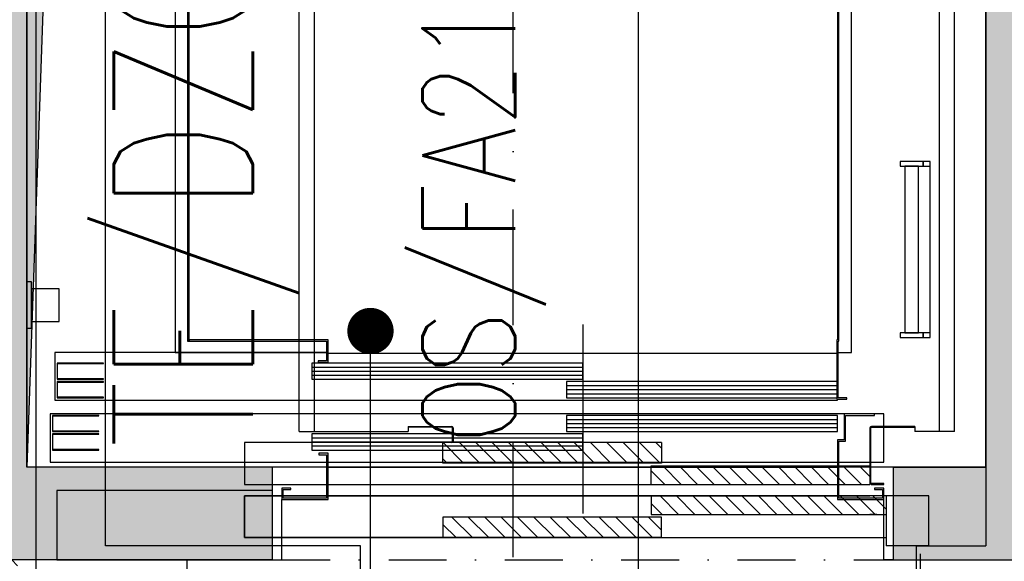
# Model space of a CAD drawing. Extents: x 41755 to 123924, y -112333 to 86187.
# Tile 127 of 256: x 101280 to 101493, y -52779 to -52662. Entities that reach past the tile are written whole.
import ezdxf
from ezdxf.enums import TextEntityAlignment as Align

# ---------------------------------------------------------------- set-up
doc = ezdxf.new("R2010")
doc.units = 0
doc.header["$LTSCALE"] = 50
doc.linetypes.add('DASHDOT', pattern=[1, 0.5, -0.25, 0, -0.25])
doc.linetypes.add('DASHED2', pattern=[0.375, 0.25, -0.125])
doc.layers.get('0').update_dxf_attribs({"color": 101, "linetype": 'CONTINUOUS'})
for name, color, linetype in [('E35', 6, 'CONTINUOUS'), ('E50', 3, 'CONTINUOUS'), ('Sc-beton', 7, 'CONTINUOUS'), ('Sc-beton-hatch', 86, 'CONTINUOUS'), ('Sc-cegla pustak-hatch', 8, 'CONTINUOUS'), ('Sc-nadproza kon', 5, 'DASHED2'), ('W-idok', 8, 'CONTINUOUS'), ('W-otwor-strop', 1, 'CONTINUOUS'), ('Wyp-meble', 155, 'CONTINUOUS')]:
    doc.layers.add(name, color=color, linetype=linetype)
doc.styles.add('ROMANS', font='romans', dxfattribs={"width": 0.85})

# ---------------------------------------------------------------- blocks, each defined once
blk = doc.blocks.new('_skjdkgjfklhjgflj')
at = {"layer": 'W-idok', "linetype": 'DASHDOT'}
blk.add_line((-304, -334.44), (-304, -5.49), dxfattribs=at)
at = {"layer": 'W-idok'}
for p, q in [((-234, -34.7), (-234, -287.5)), ((-233.7, -287.8), (-233.7, -35)), ((-374.3, -47.2), (-374.3, -287.8)), ((-374, -287.5), (-374, -47.5)), ((-377, -178.8), (-377, -290.2)), ((-231, -290.2), (-231, -215)), ((-220.5, -249), (-220.5, -250)), ((-215.5, -249), (-220.5, -249)), ((-220.5, -250), (-215.5, -250)), ((-216.5, -250), (-219.5, -250)), ((-219.5, -250), (-219.5, -286)), ((-216.5, -286), (-216.5, -250)), ((-215.5, -250), (-215.5, -249)), ((-214, -249), (-215.5, -249)), ((-215.5, -249), (-215.5, -250)), ((-215.5, -250), (-214, -250)), ((-214, -250), (-214, -249)), ((-214, -286), (-214, -250)), ((-408, -275), (-409, -275)), ((-409, -275), (-409, -285)), ((-408, -285), (-408, -275)), ((-402, -276.5), (-408, -276.5)), ((-408, -276.5), (-408, -283.5)), ((-402, -283.5), (-402, -276.5)), ((-408, -283.5), (-402, -283.5)), ((-289, -284.2), (-289, -325)), ((-409, -285), (-408, -285)), ((-220.5, -286), (-220.5, -287)), ((-215.5, -286), (-220.5, -286)), ((-219.5, -286), (-216.5, -286)), ((-215.5, -287), (-215.5, -286)), ((-214, -286), (-215.5, -286)), ((-215.5, -286), (-215.5, -287)), ((-214, -287), (-214, -286)), ((-374.3, -287.8), (-374, -287.8)), ((-374, -287.8), (-374, -287.5)), ((-344, -287.5), (-374, -287.5)), ((-374, -287.5), (-374, -287.8)), ((-374, -287.8), (-344.3, -287.8)), ((-344.3, -287.8), (-344.3, -292)), ((-344, -292.3), (-344, -287.5)), ((-234, -287.5), (-234.15, -287.5)), ((-234.15, -287.5), (-234.15, -300.3)), ((-233.85, -287.8), (-233.7, -287.8)), ((-233.85, -300), (-233.85, -287.8)), ((-220.5, -287), (-215.5, -287)), ((-215.5, -287), (-214, -287)), ((-344.3, -290.2), (-403, -290.2)), ((-403, -290.2), (-403, -300.5)), ((-377, -290.2), (-344.3, -290.2)), ((-344, -290.35), (-234.15, -290.35)), ((-233.85, -290.2), (-231, -290.2)), ((-392.5, -292.5), (-402.5, -292.5)), ((-402.5, -292.5), (-402.5, -296)), ((-402.4, -292.6), (-392.5, -292.6)), ((-402.4, -295.9), (-402.4, -292.6)), ((-392.5, -292.6), (-392.5, -292.5)), ((-289, -292.5), (-347.5, -292.5)), ((-347.5, -292.5), (-347.5, -296)), ((-344.3, -292), (-346.15, -292)), ((-346.15, -292), (-346.15, -292.3)), ((-346.15, -292.3), (-344, -292.3)), ((-289, -296), (-289, -292.5)), ((-347.5, -293.38), (-289, -293.38)), ((-347.5, -294.25), (-289, -294.25)), ((-347.5, -295.13), (-289, -295.13)), ((-402.5, -296), (-392.5, -296)), ((-392.5, -296.5), (-402.5, -296.5)), ((-402.5, -296.5), (-402.5, -300)), ((-392.5, -295.9), (-402.4, -295.9)), ((-402.4, -296.6), (-392.5, -296.6)), ((-402.4, -299.9), (-402.4, -296.6)), ((-392.5, -296), (-392.5, -295.9)), ((-392.5, -296.6), (-392.5, -296.5)), ((-347.5, -296), (-289, -296)), ((-234.15, -296.5), (-292.5, -296.5)), ((-292.5, -296.5), (-292.5, -300)), ((-292.5, -297.38), (-234, -297.38)), ((-292.5, -298.25), (-234, -298.25)), ((-292.5, -299.13), (-234, -299.13)), ((-403, -300.5), (-234, -300.5)), ((-402.5, -300), (-392.5, -300)), ((-392.5, -299.9), (-402.4, -299.9)), ((-392.5, -300), (-392.5, -299.9)), ((-292.5, -300), (-234.15, -300)), ((-234.15, -300.3), (-232, -300.3)), ((-234, -300.5), (-234, -300.3)), ((-232, -300), (-233.85, -300)), ((-232, -300.3), (-232, -300)), ((-232.6, -303.5), (-404, -303.5)), ((-404, -303.5), (-404, -313.9)), ((-393.5, -303.8), (-403.5, -303.8)), ((-403.5, -303.8), (-403.5, -307.3)), ((-403.4, -303.9), (-393.5, -303.9)), ((-403.4, -307.2), (-403.4, -303.9)), ((-393.5, -303.9), (-393.5, -303.8)), ((-234, -303.8), (-292.5, -303.8)), ((-292.5, -303.8), (-292.5, -307.3)), ((-234, -307.3), (-234, -303.8)), ((-226, -303.5), (-232.6, -303.5)), ((-232.6, -303.5), (-232.6, -309.1)), ((-232.3, -303.8), (-226, -303.8)), ((-232.3, -309.4), (-232.3, -303.8)), ((-224, -303.5), (-226, -303.5)), ((-226, -303.8), (-226, -303.5)), ((-224, -313.9), (-224, -303.5)), ((-292.5, -304.67), (-234, -304.67)), ((-292.5, -305.55), (-234, -305.55)), ((-403.5, -307.3), (-393.5, -307.3)), ((-393.5, -307.8), (-403.5, -307.8)), ((-403.5, -307.8), (-403.5, -311.3)), ((-393.5, -307.2), (-403.4, -307.2)), ((-403.4, -307.9), (-393.5, -307.9)), ((-403.4, -311.2), (-403.4, -307.9)), ((-393.5, -307.3), (-393.5, -307.2)), ((-393.5, -307.9), (-393.5, -307.8)), ((-289, -307.8), (-347.5, -307.8)), ((-347.5, -307.8), (-347.5, -311.3)), ((-292.5, -306.42), (-234, -306.42)), ((-292.5, -307.3), (-234, -307.3)), ((-289, -311.3), (-289, -307.8)), ((-347.5, -308.67), (-289, -308.67)), ((-347.5, -309.55), (-289, -309.55)), ((-234, -309.1), (-234, -322)), ((-232.6, -309.1), (-234, -309.1)), ((-233.7, -321.7), (-233.7, -309.4)), ((-233.7, -309.4), (-232.3, -309.4)), ((-403.5, -311.3), (-393.5, -311.3)), ((-393.5, -311.2), (-403.4, -311.2)), ((-393.5, -311.3), (-393.5, -311.2)), ((-347.5, -310.42), (-289, -310.42)), ((-347.5, -311.3), (-289, -311.3)), ((-344, -312), (-346, -312)), ((-346, -312), (-346, -312.3)), ((-346, -312.3), (-344.3, -312.3)), ((-344.3, -312.3), (-344.3, -321.7)), ((-344, -322), (-344, -312)), ((-404, -313.9), (-344.3, -313.9)), ((-344, -313.9), (-234, -313.9)), ((-233.7, -313.9), (-224, -313.9)), ((-344.3, -315), (-356, -315)), ((-344, -315), (-234, -315)), ((-234, -315), (-344, -315)), ((-354, -319.5), (-354, -322)), ((-352, -319.5), (-354, -319.5)), ((-353.7, -321.7), (-353.7, -319.8)), ((-353.7, -319.8), (-352, -319.8)), ((-352, -319.8), (-352, -319.5)), ((-224, -319.5), (-226, -319.5)), ((-226, -319.5), (-226, -319.8)), ((-226, -319.8), (-224.3, -319.8)), ((-224.3, -319.8), (-224.3, -321.7)), ((-224, -322), (-224, -319.5)), ((-354, -322), (-344, -322)), ((-354, -335), (-354, -322)), ((-344.3, -321.7), (-353.7, -321.7)), ((-234, -322), (-224, -322)), ((-224.3, -321.7), (-233.7, -321.7)), ((-224, -335), (-224, -322)), ((-356, -335), (-354, -335)), ((-222, -335), (-224, -335))]:
    blk.add_line(p, q, dxfattribs=at)
blk = doc.blocks.new('_dkgjggg')
at = {"layer": 'W-idok'}
h = blk.add_hatch(dxfattribs=at)
h.set_pattern_fill('ANSI31', color=256, scale=20, angle=540, style=0)
h.set_pattern_definition([(135, (-272035.366, 61771.829), (1.767766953, 1.767766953), [])])
h.paths.add_polyline_path([(-290, -287.7), (-290, -292.14), (-337.2, -292.14), (-337.2, -287.7)])
h.paths.add_polyline_path([(-290, -303.76), (-290, -308.2), (-337.2, -308.2), (-337.2, -303.76)])
h.paths.add_polyline_path([(-245, -299.2), (-243.49, -299.2), (-241.5, -299.2), (-241.5, -303.2), (-290, -303.2), (-290, -299.2)])
h.paths.add_polyline_path([(-245, -292.7), (-245, -296.7), (-290, -296.7), (-290, -292.7)])
h.paths.add_polyline_path([(-290, -292.7), (-290, -296.7), (-292.2, -296.7), (-292.2, -292.7)])
h.paths.add_polyline_path([(-290, -299.2), (-290, -303.2), (-292.2, -303.2), (-292.2, -299.2)])
at = {"layer": 'Sc-beton'}
for p, q in [((-425, -325), (-425, 0)), ((-410, -310), (-410, -15)), ((-220, -15), (-220, -310)), ((-355, -310), (-410, -310)), ((-355, -325), (-355, -310)), ((-235, -310), (-220, -310))]:
    blk.add_line(p, q, dxfattribs=at)
blk.add_lwpolyline([(-235, -310), (-235, -325)], dxfattribs=at)
at = {"layer": 'W-idok', "linetype": 'DASHDOT', "ltscale": 30}
blk.add_line((-295, -316.5), (-295, -9.3), dxfattribs=at)
at = {"layer": 'W-idok'}
for p, q in [((-368.25, -285.3), (-368.25, -39.7)), ((-365, -39.7), (-365, -285.3)), ((-230, -285.3), (-230, -39.7)), ((-226.75, -285.3), (-226.75, -39.7)), ((-344.7, -284.2), (-335.31, -284.2)), ((-335.31, -284.35), (-344.69, -284.35)), ((-335.15, -287.39), (-335.15, -284.51)), ((-335, -284.51), (-335, -287.39)), ((-245, -284.51), (-245, -287.29)), ((-244.85, -296.39), (-244.85, -284.51)), ((-235.3, -284.2), (-244.69, -284.2)), ((-244.69, -284.35), (-235.31, -284.35)), ((-368.25, -285.3), (-344.7, -285.3)), ((-245, -285.5), (-245, -292.7)), ((-226.75, -285.3), (-235.3, -285.3)), ((-380, -287.7), (-380, -296.7)), ((-337.2, -287.7), (-380, -287.7)), ((-290, -287.7), (-337.2, -287.7)), ((-337.2, -292.14), (-337.2, -287.7)), ((-337, -287.55), (-335.31, -287.55)), ((-337, -287.7), (-337, -287.55)), ((-335.31, -287.7), (-337, -287.7)), ((-290, -287.7), (-290, -292.14)), ((-290, -292.14), (-337.2, -292.14)), ((-292.2, -296.7), (-292.2, -292.7)), ((-292.2, -292.7), (-245, -292.7)), ((-245, -292.7), (-245, -296.7)), ((-245, -293.2), (-245, -296.14)), ((-380, -296.7), (-292.2, -296.7)), ((-292.2, -296.7), (-245, -296.7)), ((-244.7, -296.7), (-242, -296.7)), ((-242, -296.55), (-244.69, -296.55)), ((-242, -296.7), (-242, -296.55)), ((-292.2, -299.2), (-380, -299.2)), ((-380, -299.2), (-292.2, -299.2)), ((-380, -299.2), (-380, -308.2)), ((-380, -308.2), (-380, -299.2)), ((-292.2, -299.2), (-292.2, -303.2)), ((-243.49, -299.2), (-292.2, -299.2)), ((-292.2, -299.2), (-245, -299.2)), ((-241.5, -299.2), (-243.49, -299.2)), ((-241.5, -299.2), (-241.5, -310)), ((-232.3, -299.2), (-241.5, -299.2)), ((-232.3, -310), (-232.3, -299.2)), ((-290, -303.76), (-337.2, -303.76)), ((-290, -303.76), (-337.2, -303.76)), ((-337.2, -303.76), (-337.2, -308.2)), ((-292.2, -303.2), (-241.5, -303.2)), ((-290, -308.2), (-290, -303.76)), ((-243.49, -303.2), (-245, -303.2)), ((-380, -308.2), (-337.2, -308.2)), ((-337.2, -308.2), (-380, -308.2)), ((-337.2, -308.2), (-290, -308.2)), ((-290, -308.2), (-337.2, -308.2)), ((-290, -308.2), (-241.5, -308.2)), ((-232.3, -310), (-241.5, -310))]:
    blk.add_line(p, q, dxfattribs=at)
for points in [[(-344.7, -284.2), (-344.7, -285.3)], [(-235.3, -284.2), (-235.3, -285.3)]]:
    blk.add_lwpolyline(points, dxfattribs=at)
for centre, radius, start, end in [((-335.31, -284.51), 0.31, 0, 90), ((-335.31, -284.51), 0.16, 0, 90), ((-244.69, -284.51), 0.31, 90, 180), ((-244.69, -284.51), 0.16, 90, 180), ((-335.31, -287.39), 0.16, 270, 0), ((-335.31, -287.39), 0.31, 270, 0), ((-244.7, -296.4), 0.3, 180, 270), ((-244.69, -296.39), 0.16, 180, 270)]:
    blk.add_arc(centre, radius, start, end, dxfattribs=at)
blk = doc.blocks.new('A$C59F8734F')
at = {"layer": 'Wyp-meble'}
blk.add_blockref('_dkgjggg', (1928, 3523), dxfattribs=at)

msp = doc.modelspace()

# ---------------------------------------------------------------- hatches: boundary and pattern name
at = {"layer": 'E50'}
msp.add_hatch(color=256, dxfattribs=at).paths.add_polyline_path([(101334.966, -52778.233), (101334.966, -52763.233), (101288.434, -52763.233), (101288.434, -52778.233)])
at = {"layer": 'Sc-beton-hatch'}
h = msp.add_hatch(dxfattribs=at)
h.set_pattern_fill('ANSI33', color=256, style=0)
h.set_pattern_definition([(45, (48983.4185, 565.478), (-4.49012806, 4.49012806), []), (45, (48987.9087, 565.478), (-4.49012806, 4.49012806), [3.175, -1.5875])])
h.paths.add_polyline_path([(100470.966, -51043.233), (100410.966, -51043.233), (100410.966, -51103.233), (100430.966, -51103.233), (100430.966, -51063.233), (100470.966, -51063.233)])
h.paths.add_polyline_path([(100805.966, -51043.233), (100705.966, -51043.233), (100705.966, -51063.233), (100745.966, -51063.233), (100745.966, -51625.233), (100765.966, -51625.233), (100765.966, -51473.233), (101152.966, -51473.233), (101152.966, -51453.233), (100765.966, -51453.233), (100765.966, -51063.233), (100805.966, -51063.233)])
h.paths.add_polyline_path([(100430.966, -51374.233), (100410.966, -51374.233), (100410.966, -51474.233), (100430.966, -51474.233)])
h.paths.add_polyline_path([(101330.966, -51043.233), (101251.966, -51043.233), (101251.966, -51063.233), (101330.966, -51063.233)])
h.paths.add_polyline_path([(101770.966, -51043.233), (101670.966, -51043.233), (101670.966, -51063.233), (101710.966, -51063.233), (101710.966, -51262.233), (101730.966, -51262.233), (101730.966, -51063.233), (101770.966, -51063.233)])
h.paths.add_polyline_path([(101790.966, -51453.233), (101730.966, -51453.233), (101730.966, -51362.233), (101710.966, -51362.233), (101710.966, -51453.233), (101582.904, -51453.233), (101582.904, -51473.233), (101790.966, -51473.233)])
h.paths.add_polyline_path([(101482.904, -51453.233), (101252.966, -51453.233), (101252.966, -51473.233), (101482.904, -51473.233)])
h.paths.add_polyline_path([(101730.966, -51785.233), (101695.966, -51785.233), (101695.966, -51820.233), (101730.966, -51820.233)])
h.paths.add_polyline_path([(102400.966, -50943.233), (102380.966, -50943.233), (102380.966, -51043.233), (102330.966, -51043.233), (102330.966, -51063.233), (102380.966, -51063.233), (102380.966, -51453.233), (101890.966, -51453.233), (101890.966, -51473.233), (102380.966, -51473.233), (102380.966, -51873.233), (102400.966, -51873.233)])
h.paths.add_polyline_path([(102422.966, -50943.233), (102402.966, -50943.233), (102402.966, -51713.233), (102422.966, -51713.233)])
h.paths.add_polyline_path([(102400.966, -52143.233), (102380.966, -52143.233), (102380.966, -52213.233), (102400.966, -52213.233)])
h.paths.add_polyline_path([(102400.966, -52293.233), (102380.966, -52293.233), (102380.966, -52443.233), (101950.966, -52443.233), (101950.966, -52463.233), (102380.966, -52463.233), (102380.966, -52503.233), (102400.966, -52503.233)])
h.paths.add_polyline_path([(102400.966, -52603.233), (102380.966, -52603.233), (102380.966, -52643.233), (102400.966, -52643.233)])
h.paths.add_polyline_path([(102400.966, -52743.233), (102380.966, -52743.233), (102380.966, -53008.233), (102400.966, -53008.233)])
h.paths.add_polyline_path([(101730.966, -52443.233), (101710.966, -52443.233), (101710.966, -52463.233), (101710.966, -52758.233), (101690.966, -52758.233), (101690.966, -52778.233), (101730.966, -52778.233)])
h.paths.add_polyline_path([(101710.966, -52443.233), (101690.966, -52443.233), (101690.966, -52463.233), (101710.966, -52463.233)], flags=16)
h.paths.add_polyline_path([(101556.966, -52758.233), (101503.966, -52758.233), (101503.966, -52463.233), (101488.966, -52463.233), (101488.966, -52758.233), (101468.966, -52758.233), (101468.966, -52778.233), (101556.966, -52778.233)])
h.paths.add_polyline_path([(101556.966, -52443.233), (101468.966, -52443.233), (101468.966, -52463.233), (101556.966, -52463.233)])
h.paths.add_polyline_path([(101334.966, -52443.233), (101281.966, -52443.233), (101281.966, -52463.233), (101334.966, -52463.233)], flags=17)
h.paths.add_polyline_path([(101281.966, -52443.233), (100970.966, -52443.233), (100970.966, -51785.233), (100883.466, -51785.233), (100883.466, -51805.233), (100950.966, -51805.233), (100950.966, -52443.233), (100430.966, -52443.233), (100430.966, -52403.233), (100410.966, -52403.233), (100410.966, -52503.233), (100430.966, -52503.233), (100430.966, -52463.233), (100950.966, -52463.233), (100950.966, -52973.233), (100970.966, -52973.233), (100970.966, -52463.233), (101261.966, -52463.233), (101261.966, -52778.233), (101281.966, -52778.233), (101334.966, -52778.233), (101334.966, -52758.233), (101281.966, -52758.233)])
h.paths.add_polyline_path([(100783.466, -51785.233), (100765.966, -51785.233), (100765.966, -51780.233), (100745.966, -51780.233), (100745.966, -51785.233), (100430.966, -51785.233), (100430.966, -51765.233), (100410.966, -51765.233), (100410.966, -52003.233), (100430.966, -52003.233), (100430.966, -51805.233), (100783.466, -51805.233)])
h.paths.add_polyline_path([(100430.966, -52153.233), (100410.966, -52153.233), (100410.966, -52253.233), (100430.966, -52253.233)])
h.paths.add_polyline_path([(100430.966, -52653.233), (100410.966, -52653.233), (100410.966, -52850.233), (100430.966, -52850.233)], flags=17)
h.paths.add_polyline_path([(100430.966, -52940.233), (100410.966, -52940.233), (100410.966, -52983.233), (100430.966, -52983.233)])
h.paths.add_polyline_path([(101007.966, -53193.233), (100430.966, -53193.233), (100430.966, -53133.233), (100410.966, -53133.233), (100410.966, -53213.233), (101007.966, -53213.233)])
h.paths.add_polyline_path([(101770.966, -53193.233), (101157.966, -53193.233), (101157.966, -53213.233), (101710.966, -53213.233), (101710.966, -53445.233), (101730.966, -53445.233), (101730.966, -53213.233), (101770.966, -53213.233)])
h.paths.add_polyline_path([(102008.966, -53193.233), (101905.966, -53193.233), (101905.966, -53213.233), (102008.966, -53213.233)])
h.paths.add_polyline_path([(102227.966, -53193.233), (102133.966, -53193.233), (102133.966, -53213.233), (102227.966, -53213.233)])
h.paths.add_polyline_path([(102400.966, -53158.233), (102380.966, -53158.233), (102380.966, -53193.233), (102332.966, -53193.233), (102332.966, -53213.233), (102380.966, -53213.233), (102380.966, -53818.233), (102400.966, -53818.233)])
h.paths.add_polyline_path([(101730.966, -53545.233), (101710.966, -53545.233), (101710.966, -53740.233), (101730.966, -53740.233)])
h.paths.add_polyline_path([(101730.966, -53840.233), (101710.966, -53840.233), (101710.966, -53943.233), (101297.571, -53943.233, -0.1551034), (101300.811, -53953.425, -0.1483474), (101297.835, -53963.233), (101710.966, -53963.233), (101710.966, -54023.233), (101730.966, -54023.233)])
h.paths.add_polyline_path([(101297.571, -53943.233), (101295.705, -53943.233), (101295.705, -53963.233), (101297.835, -53963.233, 0.1483474), (101300.811, -53953.425, 0.1551034)])
h.paths.add_polyline_path([(101270.705, -53943.233), (101268.745, -53943.233, 0.1551034), (101265.506, -53953.425, 0.1483474), (101268.481, -53963.233), (101270.705, -53963.233)])
h.paths.add_polyline_path([(101268.745, -53943.233), (101201.966, -53943.233), (101201.966, -53963.233), (101268.481, -53963.233, -0.1483474), (101265.506, -53953.425, -0.1551034)])
h.paths.add_polyline_path([(100980.966, -53943.233), (100970.966, -53943.233), (100930.966, -53943.233), (100930.966, -53968.233), (100970.966, -53968.233), (100980.966, -53968.233)])
h.paths.add_polyline_path([(100490.966, -53943.233), (100410.966, -53943.233), (100410.966, -53963.233), (100490.966, -53963.233)])
h.paths.add_polyline_path([(100530.966, -54448.233), (100510.966, -54448.233), (100510.966, -54481.233), (100530.966, -54481.233)])
h.paths.add_polyline_path([(101773.966, -54593.233), (101730.966, -54593.233), (101730.966, -54503.233), (101710.966, -54503.233), (101710.966, -54593.233), (100530.966, -54593.233), (100530.966, -54578.233), (100510.966, -54578.233), (100510.966, -54593.233), (100270.966, -54593.233), (100270.966, -54618.233), (101773.966, -54618.233)])
h.paths.add_polyline_path([(100220.966, -54593.233), (100170.966, -54593.233), (100170.966, -54618.233), (100220.966, -54618.233)])
h.paths.add_polyline_path([(100120.966, -54593.233), (100070.966, -54593.233), (100070.966, -54618.233), (100120.966, -54618.233)])
h.paths.add_polyline_path([(100020.966, -54593.233), (99970.966, -54593.233), (99970.966, -54618.233), (100020.966, -54618.233)])
h.paths.add_polyline_path([(99920.966, -54593.233), (99880.966, -54593.233), (99880.966, -55500.233), (99980.966, -55500.233), (99980.966, -55515.233), (100000.966, -55515.233), (100000.966, -55480.233), (99900.966, -55480.233), (99900.966, -54618.233), (99920.966, -54618.233)])
h.paths.add_polyline_path([(100585.966, -55633.233), (100000.966, -55633.233), (100000.966, -55615.233), (99980.966, -55615.233), (99980.966, -55633.233), (99780.966, -55633.233), (99780.966, -55988.233), (100510.966, -55988.233), (100510.966, -56028.233), (100530.966, -56028.233), (100530.966, -55988.233), (100582.966, -55988.233), (100582.966, -55968.233), (100530.966, -55968.233), (100530.966, -55813.233), (100510.966, -55813.233), (100510.966, -55968.233), (99800.966, -55968.233), (99800.966, -55653.233), (100510.966, -55653.233), (100510.966, -55663.233), (100530.966, -55663.233), (100530.966, -55653.233), (100585.966, -55653.233)])
h.paths.add_polyline_path([(101310.966, -55968.233), (100810.966, -55968.233), (100810.966, -55880.233), (100790.966, -55880.233), (100790.966, -55968.233), (100737.966, -55968.233), (100737.966, -55988.233), (100790.966, -55988.233), (100790.966, -56028.233), (100810.966, -56028.233), (100810.966, -55988.233), (101310.966, -55988.233)])
h.paths.add_polyline_path([(101490.966, -55633.233), (100735.966, -55633.233), (100735.966, -55653.233), (101490.966, -55653.233)])
h.paths.add_polyline_path([(101777.966, -55968.233), (101730.966, -55968.233), (101730.966, -55853.733), (101710.966, -55853.733), (101710.966, -55968.233), (101590.966, -55968.233), (101590.966, -55988.233), (101777.966, -55988.233)])
h.paths.add_polyline_path([(101802.966, -55963.233), (101777.966, -55963.233), (101777.966, -55988.233), (101802.966, -55988.233)])
h.paths.add_polyline_path([(101730.966, -55128.233), (101710.966, -55128.233), (101710.966, -55723.733), (101730.966, -55723.733)])
h.paths.add_polyline_path([(101953.466, -55963.233), (101928.466, -55963.233), (101928.466, -55988.233), (101953.466, -55988.233)])
h.paths.add_polyline_path([(102103.466, -55963.233), (102078.466, -55963.233), (102078.466, -55988.233), (102103.466, -55988.233)])
h.paths.add_polyline_path([(102253.466, -55963.233), (102228.466, -55963.233), (102228.466, -55988.233), (102253.466, -55988.233)])
h.paths.add_polyline_path([(102365.966, -55968.233), (102320.966, -55968.233), (102320.966, -55988.233), (102365.966, -55988.233)])
h.paths.add_polyline_path([(102400.966, -55953.233), (102365.966, -55953.233), (102365.966, -55988.233), (102400.966, -55988.233)])
h.paths.add_polyline_path([(102400.966, -55891.233), (102380.966, -55891.233), (102380.966, -55953.233), (102400.966, -55953.233)])
h.paths.add_polyline_path([(102400.966, -55815.733), (102375.966, -55815.733), (102375.966, -55840.733), (102400.966, -55840.733)])
h.paths.add_polyline_path([(102400.966, -55665.733), (102375.966, -55665.733), (102375.966, -55690.733), (102400.966, -55690.733)])
h.paths.add_polyline_path([(102400.966, -55515.733), (102375.966, -55515.733), (102375.966, -55540.733), (102400.966, -55540.733)])
h.paths.add_polyline_path([(102400.966, -55365.733), (102375.966, -55365.733), (102375.966, -55390.733), (102400.966, -55390.733)])
h.paths.add_polyline_path([(102400.966, -55240.733), (102380.966, -55240.733), (102380.966, -55260.733), (102400.966, -55260.733)])
h.paths.add_polyline_path([(102400.966, -55215.733), (102375.966, -55215.733), (102375.966, -55240.733), (102400.966, -55240.733)])
h.paths.add_polyline_path([(102400.966, -55033.233), (102380.966, -55033.233), (102380.966, -55215.733), (102400.966, -55215.733)])
h.paths.add_polyline_path([(102400.966, -54833.233), (102365.966, -54833.233), (102365.966, -54798.233), (102345.966, -54798.233), (102345.966, -54853.233), (102380.966, -54853.233), (102380.966, -54883.233), (102400.966, -54883.233)])
h.paths.add_polyline_path([(102365.966, -54537.733), (102345.966, -54537.733), (102345.966, -54593.233), (101908.966, -54593.233), (101908.966, -54618.233), (102345.966, -54618.233), (102345.966, -54648.233), (102365.966, -54648.233), (102365.966, -54618.233)])
h.paths.add_polyline_path([(101730.966, -54128.233), (101710.966, -54128.233), (101710.966, -54353.233), (101730.966, -54353.233)])
h.paths.add_polyline_path([(102365.966, -54131.233), (102400.966, -54131.233), (102400.966, -54088.233), (102380.966, -54088.233), (102380.966, -54111.233), (102345.966, -54111.233), (102345.966, -54417.733), (102365.966, -54417.733)])
h.paths.add_polyline_path([(102400.966, -53918.233), (102380.966, -53918.233), (102380.966, -53988.233), (102400.966, -53988.233)])
at = {"layer": 'Sc-cegla pustak-hatch'}
h = msp.add_hatch(dxfattribs=at)
h.set_pattern_fill('ANSI32', color=256, scale=0.5, angle=90, style=0)
h.set_pattern_definition([(135, (48983.4185, 565.478), (-3.36759605, -3.36759605), []), (135, (48983.4185, 567.723), (-3.36759605, -3.36759605), [])])
h.paths.add_polyline_path([(100430.966, -51745.233), (100410.966, -51745.233), (100410.966, -51765.233), (100430.966, -51765.233)])
h.paths.add_polyline_path([(101330.966, -51063.233), (101312.966, -51063.233), (101312.966, -51262.233), (101330.966, -51262.233)])
h.paths.add_polyline_path([(101455.966, -51382.233), (101330.966, -51382.233), (101330.966, -51362.233), (101312.966, -51362.233), (101312.966, -51453.233), (101330.966, -51453.233), (101330.966, -51400.233), (101437.966, -51400.233), (101437.966, -51453.233), (101455.966, -51453.233)])
h.paths.add_polyline_path([(102049.966, -51473.233), (102031.966, -51473.233), (102031.966, -51525.233), (101968.966, -51525.233), (101968.966, -51473.233), (101950.966, -51473.233), (101950.966, -51548.233), (101968.966, -51548.233), (101968.966, -51543.233), (102049.966, -51543.233)])
h.paths.add_polyline_path([(101968.966, -51648.233), (101950.966, -51648.233), (101950.966, -52323.233), (101968.966, -52323.233), (101968.966, -52193.233), (102380.966, -52193.233), (102380.966, -52175.233), (101968.966, -52175.233)])
h.paths.add_polyline_path([(101968.966, -52463.233), (101950.966, -52463.233), (101950.966, -52543.233), (101968.966, -52543.233)])
h.paths.add_polyline_path([(101968.966, -52423.233), (101950.966, -52423.233), (101950.966, -52443.233), (101968.966, -52443.233)])
h.paths.add_polyline_path([(101968.966, -52643.233), (101950.966, -52643.233), (101950.966, -52973.233), (101968.966, -52973.233), (101968.966, -52946.233), (102050.966, -52946.233), (102050.966, -52954.233), (102042.966, -52954.233), (102042.966, -52973.233), (102380.966, -52973.233), (102380.966, -52955.233), (102060.966, -52955.233), (102060.966, -52928.233), (101968.966, -52928.233)])
h.paths.add_polyline_path([(101279.966, -52945.233), (101261.966, -52945.233), (101261.966, -52955.233), (101078.966, -52955.233), (101078.966, -52687.233), (101060.966, -52687.233), (101060.966, -52955.233), (100970.966, -52955.233), (100970.966, -52973.233), (101261.966, -52973.233), (101261.966, -53015.733), (101279.966, -53015.733)])
h.paths.add_polyline_path([(101279.966, -52778.233), (101261.966, -52778.233), (101261.966, -52845.233), (101279.966, -52845.233)])
h.paths.add_polyline_path([(100950.966, -52955.233), (100925.966, -52955.233), (100925.966, -52973.233), (100950.966, -52973.233)])
h.paths.add_polyline_path([(100825.966, -52955.233), (100430.966, -52955.233), (100430.966, -52973.233), (100825.966, -52973.233)])
h.paths.add_polyline_path([(100428.966, -53213.233), (100410.966, -53213.233), (100410.966, -53333.233), (100428.966, -53333.233)])
h.paths.add_polyline_path([(100428.966, -53483.233), (100410.966, -53483.233), (100410.966, -53548.233), (100428.966, -53548.233)])
h.paths.add_polyline_path([(100428.966, -53698.233), (100410.966, -53698.233), (100410.966, -53763.233), (100428.966, -53763.233)])
h.paths.add_polyline_path([(100428.966, -53913.233), (100410.966, -53913.233), (100410.966, -53943.233), (100428.966, -53943.233)])
h.paths.add_polyline_path([(100428.966, -53963.233), (100410.966, -53963.233), (100410.966, -53978.233), (100428.966, -53978.233)])
h.paths.add_polyline_path([(100428.966, -54128.233), (100410.966, -54128.233), (100410.966, -54193.233), (100428.966, -54193.233)])
h.paths.add_polyline_path([(100428.966, -54343.233), (100410.966, -54343.233), (100410.966, -54466.233), (100510.966, -54466.233), (100510.966, -54448.233), (100428.966, -54448.233)])
h.paths.add_polyline_path([(101335.966, -54321.233), (101279.966, -54321.233), (101279.966, -53970.786, -0.2026768), (101268.481, -53963.233), (101261.966, -53963.233), (101261.966, -54339.233), (101335.966, -54339.233)])
h.paths.add_polyline_path([(101710.966, -54321.233), (101510.966, -54321.233), (101510.966, -53963.233), (101492.966, -53963.233), (101492.966, -54321.233), (101435.966, -54321.233), (101435.966, -54339.233), (101710.966, -54339.233)])
h.paths.add_polyline_path([(101710.966, -53645.233), (101352.966, -53645.233), (101352.966, -53562.233), (101279.966, -53562.233), (101279.966, -53213.233), (101261.966, -53213.233), (101261.966, -53943.233), (101268.745, -53943.233, -0.1958107), (101279.966, -53936.063), (101279.966, -53580.233), (101334.966, -53580.233), (101334.966, -53943.233), (101352.966, -53943.233), (101352.966, -53663.233), (101710.966, -53663.233)])
h.paths.add_polyline_path([(101279.966, -53936.063, 0.1514484), (101270.705, -53940.913), (101279.966, -53940.913)], flags=17)
h.paths.add_polyline_path([(101279.966, -53940.913), (101270.705, -53940.913), (101270.705, -53943.233), (101279.966, -53943.233)], flags=17)
h.paths.add_polyline_path([(101490.966, -54618.233), (101472.966, -54618.233), (101472.966, -54648.233), (101490.966, -54648.233)])
h.paths.add_polyline_path([(101490.966, -54798.233), (101472.966, -54798.233), (101472.966, -55633.233), (101490.966, -55633.233)])
h.paths.add_polyline_path([(101773.966, -55128.233), (101730.966, -55128.233), (101730.966, -55146.233), (101773.966, -55146.233)])
h.paths.add_polyline_path([(102180.966, -55128.233), (101968.966, -55128.233), (101950.966, -55128.233), (101923.966, -55128.233), (101923.966, -55146.233), (102180.966, -55146.233)])
h.paths.add_polyline_path([(101968.966, -54853.233), (102190.966, -54853.233), (102190.966, -54835.233), (101950.966, -54835.233), (101950.966, -55128.233), (101968.966, -55128.233)])
h.paths.add_polyline_path([(102345.966, -54835.233), (102290.966, -54835.233), (102290.966, -54853.233), (102345.966, -54853.233)])
h.paths.add_polyline_path([(101968.966, -54453.233), (101950.966, -54453.233), (101950.966, -54593.233), (101968.966, -54593.233)])
h.paths.add_polyline_path([(101968.966, -54129.233), (102345.966, -54129.233), (102345.966, -54111.233), (101968.966, -54111.233), (101968.966, -53840.233), (101950.966, -53840.233), (101950.966, -54353.233), (101968.966, -54353.233)])
h.paths.add_polyline_path([(102380.966, -53645.233), (101995.966, -53645.233), (101995.966, -53553.233), (101968.966, -53553.233), (101968.966, -53531.233), (101950.966, -53531.233), (101950.966, -53571.233), (101977.966, -53571.233), (101977.966, -53645.233), (101950.966, -53645.233), (101950.966, -53740.233), (101968.966, -53740.233), (101968.966, -53663.233), (102380.966, -53663.233)])
h.paths.add_polyline_path([(101968.966, -53213.233), (101950.966, -53213.233), (101950.966, -53441.233), (101968.966, -53441.233)])
h.paths.add_polyline_path([(101279.966, -53150.733), (101261.966, -53150.733), (101261.966, -53193.233), (101279.966, -53193.233)])
at = {"layer": 'W-otwor-strop'}
msp.add_hatch(color=256, dxfattribs=at).paths.add_polyline_path([(101281.966, -52758.233), (101281.966, -52463.233), (101488.966, -52463.233), (101291.966, -52473.233)])

# ---------------------------------------------------------------- linework, layer by layer
at = {"layer": 'E50'}
for p, q in [((101356.134, -52791.097), (101356.134, -52728.82)), ((101474.795, -52776.924), (101474.795, -52801.82)), ((101316.489, -52778.233), (101316.489, -52803.129))]:
    msp.add_line(p, q, dxfattribs=at)
at = {"layer": 'E50', "const_width": 5}
msp.add_lwpolyline([(101356.134, -52726.32, -1), (101356.134, -52731.32, -1)], format="xyb", close=True, dxfattribs=at)
at = {"layer": 'E50'}
msp.add_lwpolyline([(101334.966, -52763.233), (101288.434, -52763.233), (101288.434, -52778.233), (101334.966, -52778.233)], close=True, dxfattribs=at)
at = {"layer": 'Sc-beton'}
for p, q in [((101334.966, -52758.233), (101281.966, -52758.233)), ((101334.966, -52778.233), (101334.966, -52758.233)), ((101468.966, -52758.233), (101488.966, -52758.233)), ((101334.966, -52778.233), (101281.966, -52778.233)), ((101468.966, -52778.233), (101556.966, -52778.233))]:
    msp.add_line(p, q, dxfattribs=at)
for points in [[(101281.966, -52443.233), (101281.966, -52758.233)], [(101488.966, -52758.233), (101488.966, -52463.233)], [(101468.966, -52758.233), (101468.966, -52778.233)], [(101281.966, -52778.233), (101261.966, -52778.233)]]:
    msp.add_lwpolyline(points, dxfattribs=at)
at = {"layer": 'Sc-nadproza kon', "linetype": 'DASHDOT', "ltscale": 0.5}
for points in [[(101468.966, -52758.233), (101334.966, -52758.233)], [(101334.966, -52778.233), (101468.966, -52778.233)]]:
    msp.add_lwpolyline(points, dxfattribs=at)
at = {"layer": 'W-otwor-strop'}
msp.add_lwpolyline([(101281.966, -52463.233), (101488.966, -52463.233), (101488.966, -52758.233), (101281.966, -52758.233)], close=True, dxfattribs=at)
msp.add_lwpolyline([(101281.966, -52758.233), (101281.966, -52463.233), (101488.966, -52463.233), (101291.966, -52473.233), (101281.966, -52758.233)], dxfattribs=at)

# ---------------------------------------------------------------- block references
msp.add_blockref('A$C59F8734F', (99780.966, -55988.233))
at = {"layer": 'W-idok'}
msp.add_blockref('_skjdkgjfklhjgflj', (101690.966, -52443.233), dxfattribs=at)

# ---------------------------------------------------------------- texts
at = {"layer": 'E35', "style": 'ROMANS', "width": 0.8}
msp.add_text('OS/FA21/1', height=20, rotation=90.00386, dxfattribs=at).set_placement((101378.769, -52690.897), align=Align.MIDDLE)
at = {"layer": 'E50', "style": 'ROMANS', "width": 0.7}
msp.add_text('TE/DZO/F/1', height=30, rotation=90, dxfattribs=at).set_placement((101330.729, -52753.983))

doc.saveas('drawing.dxf')
